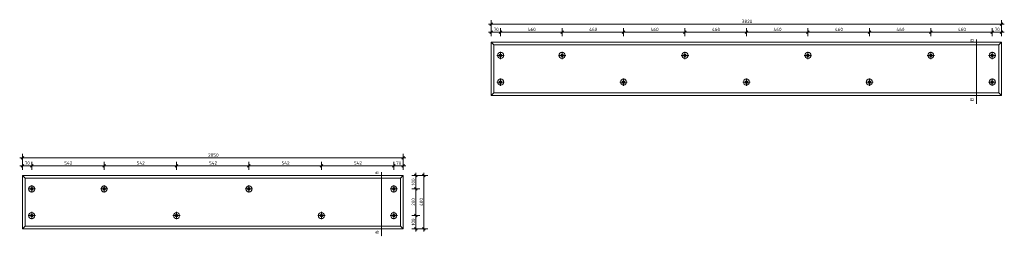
# Model space of a CAD drawing. Header units: millimetres. Extents: x -236366 to -208453, y -103 to 146229.
# Tile 6 of 10: x -236366 to -228997, y 139791 to 141413. Entities that reach past the tile are written whole.
import ezdxf

# ---------------------------------------------------------------- set-up
doc = ezdxf.new("R2010")
doc.units = ezdxf.units.MM
doc.linetypes.add('Hidden', pattern=[7.14375, 4.7625, -2.38125])
for name, color, linetype, lineweight in [('N-CO-BC-BETONVORM-G', 50, 'Continuous', 25), ('N-CO-BC-BETONVORM-GN', 10, 'Hidden', 18), ('N-CO-KC-KUNSTSTOFVORM-G', 7, 'Continuous', 13), ('X-XX-AL-M', 7, 'Continuous', 18), ('X-XX-AL-M-10', 7, 'Continuous', 18), ('X-XX-AL-T25-1', 7, 'Continuous', 13), ('X_XX_AL_DETAIL1_G', 7, 'Continuous', 13)]:
    doc.layers.add(name, color=color, linetype=linetype, lineweight=lineweight)
doc.styles.add('NLCS-ISO', font='NLCS-ISO.ttf', dxfattribs={"height": 25})
doc.dimstyles.new('2_5_NLCS_diagonal', dxfattribs={"dimscale": 304.8, "dimtxt": 25.068874, "dimasz": 0.065617, "dimexe": 0.098425, "dimexo": 0.0625, "dimgap": 0, "dimtad": 1, "dimdec": 0, "dimzin": 0, "dimdsep": 46, "dimtxsty": 'NLCS-ISO', "dimblk1": 'OBLIQUE', "dimblk2": 'OBLIQUE', "dimsah": 1, "dimcen": 0.09, "dimdle": 0.065617, "dimazin": 0, "dimtfac": 1, "dimtdec": 4, "dimtix": 1, "dimtmove": 0, "dimatfit": 3, "dimfxl": 0.098425, "dimfxlon": 1, "dimtvp": 1, "dimtolj": 1, "dimtzin": 0, "dimarcsym": 2})

# ---------------------------------------------------------------- blocks, each defined once
blk = doc.blocks.new('GM_Hakorit_2850 - GM_Hakorit_2850-3594086-Detail type verticaal type 15 _4 x uitvoeren_')
at = {"layer": 'N-CO-KC-KUNSTSTOFVORM-G'}
for p, q in [((-236346.3, 140245.7), (-233496.4, 140245.7)), ((-236346.3, 140245.7), (-236326.3, 140225.7)), ((-236346.3, 139845.8), (-236346.3, 140245.6)), ((-236326.3, 140225.7), (-233516.3, 140225.7)), ((-236326.3, 140225.7), (-236326.3, 139865.7)), ((-233516.3, 140225.7), (-233496.3, 140245.7)), ((-233516.3, 139865.7), (-233516.3, 140225.7)), ((-233496.3, 140245.6), (-233496.3, 139845.8)), ((-236326.3, 139865.7), (-236346.3, 139845.7)), ((-236346.3, 139845.7), (-233496.4, 139845.7)), ((-236326.3, 139865.7), (-233516.3, 139865.7)), ((-233496.3, 139845.7), (-233516.3, 139865.7))]:
    blk.add_line(p, q, dxfattribs=at)
for centre, radius, start, end in [((-236276.3, 140145.7), 22.5, 0, 180), ((-236276.3, 140145.7), 22.5, 180, 0), ((-236276.3, 140145.7), 10, 0, 180), ((-236276.3, 140145.7), 10, 180, 0), ((-235734.3, 140145.7), 22.5, 0, 180), ((-235734.3, 140145.7), 22.5, 180, 0), ((-235734.3, 140145.7), 10, 0, 180), ((-235734.3, 140145.7), 10, 180, 0), ((-234650.3, 140145.7), 22.5, 0, 180), ((-234650.3, 140145.7), 22.5, 180, 0), ((-234650.3, 140145.7), 10, 0, 180), ((-234650.3, 140145.7), 10, 180, 0), ((-233566.3, 140145.7), 22.5, 0, 180), ((-233566.3, 140145.7), 22.5, 180, 0), ((-233566.3, 140145.7), 10, 0, 180), ((-233566.3, 140145.7), 10, 180, 0), ((-236276.3, 139945.7), 22.5, 0, 180), ((-236276.3, 139945.7), 10, 0, 180), ((-235192.3, 139945.7), 22.5, 0, 180), ((-235192.3, 139945.7), 10, 0, 180), ((-234108.3, 139945.7), 22.5, 0, 180), ((-234108.3, 139945.7), 10, 0, 180), ((-233566.3, 139945.7), 22.5, 0, 180), ((-233566.3, 139945.7), 10, 0, 180), ((-236276.3, 139945.7), 22.5, 180, 0), ((-236276.3, 139945.7), 10, 180, 0), ((-235192.3, 139945.7), 22.5, 180, 0), ((-235192.3, 139945.7), 10, 180, 0), ((-234108.3, 139945.7), 22.5, 180, 0), ((-234108.3, 139945.7), 10, 180, 0), ((-233566.3, 139945.7), 22.5, 180, 0), ((-233566.3, 139945.7), 10, 180, 0)]:
    blk.add_arc(centre, radius, start, end, dxfattribs=at)
blk = doc.blocks.new('GM_Hakorit_3820 - GM_Hakorit_3820-3593615-Detail type verticaal 16  _4 x uitvoeren_')
at = {"layer": 'N-CO-KC-KUNSTSTOFVORM-G'}
for p, q in [((-232809.9, 141245.7), (-228990, 141245.7)), ((-232809.9, 141245.7), (-232789.9, 141225.7)), ((-232809.9, 140845.8), (-232809.9, 141245.6)), ((-232789.9, 141225.7), (-229009.9, 141225.7)), ((-232789.9, 141225.7), (-232789.9, 140865.7)), ((-229009.9, 141225.7), (-228989.9, 141245.7)), ((-229009.9, 140865.7), (-229009.9, 141225.7)), ((-228989.9, 141245.6), (-228989.9, 140845.8)), ((-232789.9, 140865.7), (-232809.9, 140845.7)), ((-232809.9, 140845.7), (-228990, 140845.7)), ((-232789.9, 140865.7), (-229009.9, 140865.7)), ((-228989.9, 140845.7), (-229009.9, 140865.7))]:
    blk.add_line(p, q, dxfattribs=at)
for centre, radius, start, end in [((-232739.9, 141145.7), 22.5, 0, 180), ((-232739.9, 141145.7), 22.5, 180, 0), ((-232739.9, 141145.7), 10, 0, 180), ((-232739.9, 141145.7), 10, 180, 0), ((-232279.9, 141145.7), 22.5, 0, 180), ((-232279.9, 141145.7), 22.5, 180, 0), ((-232279.9, 141145.7), 10, 0, 180), ((-232279.9, 141145.7), 10, 180, 0), ((-231359.9, 141145.7), 22.5, 0, 180), ((-231359.9, 141145.7), 22.5, 180, 0), ((-231359.9, 141145.7), 10, 0, 180), ((-231359.9, 141145.7), 10, 180, 0), ((-230439.9, 141145.7), 22.5, 0, 180), ((-230439.9, 141145.7), 22.5, 180, 0), ((-230439.9, 141145.7), 10, 0, 180), ((-230439.9, 141145.7), 10, 180, 0), ((-229519.9, 141145.7), 22.5, 0, 180), ((-229519.9, 141145.7), 22.5, 180, 0), ((-229519.9, 141145.7), 10, 0, 180), ((-229519.9, 141145.7), 10, 180, 0), ((-229059.9, 141145.7), 22.5, 0, 180), ((-229059.9, 141145.7), 22.5, 180, 0), ((-229059.9, 141145.7), 10, 0, 180), ((-229059.9, 141145.7), 10, 180, 0), ((-232739.9, 140945.7), 22.5, 0, 180), ((-232739.9, 140945.7), 22.5, 180, 0), ((-232739.9, 140945.7), 10, 0, 180), ((-232739.9, 140945.7), 10, 180, 0), ((-231819.9, 140945.7), 22.5, 0, 180), ((-231819.9, 140945.7), 22.5, 180, 0), ((-231819.9, 140945.7), 10, 0, 180), ((-231819.9, 140945.7), 10, 180, 0), ((-230899.9, 140945.7), 22.5, 0, 180), ((-230899.9, 140945.7), 22.5, 180, 0), ((-230899.9, 140945.7), 10, 0, 180), ((-230899.9, 140945.7), 10, 180, 0), ((-229979.9, 140945.7), 22.5, 0, 180), ((-229979.9, 140945.7), 22.5, 180, 0), ((-229979.9, 140945.7), 10, 0, 180), ((-229979.9, 140945.7), 10, 180, 0), ((-229059.9, 140945.7), 22.5, 0, 180), ((-229059.9, 140945.7), 22.5, 180, 0), ((-229059.9, 140945.7), 10, 0, 180), ((-229059.9, 140945.7), 10, 180, 0)]:
    blk.add_arc(centre, radius, start, end, dxfattribs=at)
blk = doc.blocks.new('DIMBLOCK1-Detail type verticaal type 15 _4 x uitvoeren_')
at = {"layer": 'X-XX-AL-M-10'}
for p, q in [((-236346.3, 140288.8), (-236346.3, 140348.8)), ((-236346.3, 140318.8), (-236336.3, 140328.8)), ((-236276.3, 140288.8), (-236276.3, 140348.8)), ((-236276.3, 140318.8), (-236266.3, 140328.8)), ((-236366.3, 140318.8), (-236276.3, 140318.8)), ((-236346.3, 140318.8), (-236356.3, 140308.8)), ((-236346.3, 140318.8), (-236346.3, 140288.8)), ((-236276.3, 140318.8), (-236286.3, 140308.8)), ((-236276.3, 140318.8), (-236276.3, 140288.8))]:
    blk.add_line(p, q, dxfattribs=at)
at = {"layer": 'X-XX-AL-M-10', "color": 0, "insert": (-236328.8, 140351.4), "char_height": 25, "width": 42.002, "attachment_point": 1, "line_spacing_factor": 1.135194, "style": 'NLCS-ISO'}
blk.add_mtext('70', dxfattribs=at)
blk = doc.blocks.new('_Oblique')
at = {"color": 0, "linetype": 'ByBlock', "lineweight": -2}
blk.add_line((-0.5, -0.5), (0.5, 0.5), dxfattribs=at)
blk = doc.blocks.new('DIMBLOCK2-Detail type verticaal type 15 _4 x uitvoeren_')
at = {"layer": 'X-XX-AL-M-10'}
for p, q in [((-236276.3, 140288.8), (-236276.3, 140348.8)), ((-236276.3, 140318.8), (-236266.3, 140328.8)), ((-235734.3, 140288.8), (-235734.3, 140348.8)), ((-235734.3, 140318.8), (-235724.3, 140328.8)), ((-236276.3, 140318.8), (-236286.3, 140308.8)), ((-236276.3, 140318.8), (-235734.3, 140318.8)), ((-236276.3, 140318.8), (-236276.3, 140288.8)), ((-235734.3, 140318.8), (-235744.3, 140308.8)), ((-235734.3, 140318.8), (-235734.3, 140288.8))]:
    blk.add_line(p, q, dxfattribs=at)
at = {"layer": 'X-XX-AL-M-10', "color": 0, "insert": (-236032.8, 140351.4), "char_height": 25, "width": 65.841, "attachment_point": 1, "line_spacing_factor": 1.135194, "style": 'NLCS-ISO'}
blk.add_mtext('542', dxfattribs=at)
blk = doc.blocks.new('DIMBLOCK3-Detail type verticaal type 15 _4 x uitvoeren_')
at = {"layer": 'X-XX-AL-M-10'}
for p, q in [((-235734.3, 140288.8), (-235734.3, 140348.8)), ((-235734.3, 140318.8), (-235724.3, 140328.8)), ((-235192.3, 140288.8), (-235192.3, 140348.8)), ((-235192.3, 140318.8), (-235182.3, 140328.8)), ((-235734.3, 140318.8), (-235744.3, 140308.8)), ((-235734.3, 140318.8), (-235192.3, 140318.8)), ((-235734.3, 140318.8), (-235734.3, 140288.8)), ((-235192.3, 140318.8), (-235202.3, 140308.8)), ((-235192.3, 140318.8), (-235192.3, 140288.8))]:
    blk.add_line(p, q, dxfattribs=at)
at = {"layer": 'X-XX-AL-M-10', "color": 0, "insert": (-235490.8, 140351.4), "char_height": 25, "width": 65.841, "attachment_point": 1, "line_spacing_factor": 1.135194, "style": 'NLCS-ISO'}
blk.add_mtext('542', dxfattribs=at)
blk = doc.blocks.new('DIMBLOCK4-Detail type verticaal type 15 _4 x uitvoeren_')
at = {"layer": 'X-XX-AL-M-10'}
for p, q in [((-235192.3, 140288.8), (-235192.3, 140348.8)), ((-235192.3, 140318.8), (-235182.3, 140328.8)), ((-234650.3, 140288.8), (-234650.3, 140348.8)), ((-234650.3, 140318.8), (-234640.3, 140328.8)), ((-235192.3, 140318.8), (-235202.3, 140308.8)), ((-235192.3, 140318.8), (-234650.3, 140318.8)), ((-235192.3, 140318.8), (-235192.3, 140288.8)), ((-234650.3, 140318.8), (-234660.3, 140308.8)), ((-234650.3, 140318.8), (-234650.3, 140288.8))]:
    blk.add_line(p, q, dxfattribs=at)
at = {"layer": 'X-XX-AL-M-10', "color": 0, "insert": (-234948.8, 140351.4), "char_height": 25, "width": 65.841, "attachment_point": 1, "line_spacing_factor": 1.135194, "style": 'NLCS-ISO'}
blk.add_mtext('542', dxfattribs=at)
blk = doc.blocks.new('DIMBLOCK5-Detail type verticaal type 15 _4 x uitvoeren_')
at = {"layer": 'X-XX-AL-M-10'}
for p, q in [((-234650.3, 140288.8), (-234650.3, 140348.8)), ((-234650.3, 140318.8), (-234640.3, 140328.8)), ((-234108.3, 140288.8), (-234108.3, 140348.8)), ((-234108.3, 140318.8), (-234098.3, 140328.8)), ((-234650.3, 140318.8), (-234660.3, 140308.8)), ((-234650.3, 140318.8), (-234108.3, 140318.8)), ((-234650.3, 140318.8), (-234650.3, 140288.8)), ((-234108.3, 140318.8), (-234118.3, 140308.8)), ((-234108.3, 140318.8), (-234108.3, 140288.8))]:
    blk.add_line(p, q, dxfattribs=at)
at = {"layer": 'X-XX-AL-M-10', "color": 0, "insert": (-234406.8, 140351.4), "char_height": 25, "width": 65.841, "attachment_point": 1, "line_spacing_factor": 1.135194, "style": 'NLCS-ISO'}
blk.add_mtext('542', dxfattribs=at)
blk = doc.blocks.new('DIMBLOCK6-Detail type verticaal type 15 _4 x uitvoeren_')
at = {"layer": 'X-XX-AL-M-10'}
for p, q in [((-234108.3, 140288.8), (-234108.3, 140348.8)), ((-234108.3, 140318.8), (-234098.3, 140328.8)), ((-233566.3, 140288.8), (-233566.3, 140348.8)), ((-233566.3, 140318.8), (-233556.3, 140328.8)), ((-234108.3, 140318.8), (-234118.3, 140308.8)), ((-234108.3, 140318.8), (-233566.3, 140318.8)), ((-234108.3, 140318.8), (-234108.3, 140288.8)), ((-233566.3, 140318.8), (-233576.3, 140308.8)), ((-233566.3, 140318.8), (-233566.3, 140288.8))]:
    blk.add_line(p, q, dxfattribs=at)
at = {"layer": 'X-XX-AL-M-10', "color": 0, "insert": (-233864.8, 140351.4), "char_height": 25, "width": 65.841, "attachment_point": 1, "line_spacing_factor": 1.135194, "style": 'NLCS-ISO'}
blk.add_mtext('542', dxfattribs=at)
blk = doc.blocks.new('DIMBLOCK7-Detail type verticaal type 15 _4 x uitvoeren_')
at = {"layer": 'X-XX-AL-M-10'}
for p, q in [((-233566.3, 140288.8), (-233566.3, 140348.8)), ((-233566.3, 140318.8), (-233556.3, 140328.8)), ((-233496.3, 140288.8), (-233496.3, 140348.8)), ((-233496.3, 140318.8), (-233486.3, 140328.8)), ((-233566.3, 140318.8), (-233576.3, 140308.8)), ((-233566.3, 140318.8), (-233476.3, 140318.8)), ((-233566.3, 140318.8), (-233566.3, 140288.8)), ((-233496.3, 140318.8), (-233506.3, 140308.8)), ((-233496.3, 140318.8), (-233496.3, 140288.8))]:
    blk.add_line(p, q, dxfattribs=at)
at = {"layer": 'X-XX-AL-M-10', "color": 0, "insert": (-233548.8, 140351.4), "char_height": 25, "width": 42.002, "attachment_point": 1, "line_spacing_factor": 1.135194, "style": 'NLCS-ISO'}
blk.add_mtext('70', dxfattribs=at)
blk = doc.blocks.new('DIMBLOCK8-Detail type verticaal type 15 _4 x uitvoeren_')
at = {"layer": 'X-XX-AL-M-10'}
for p, q in [((-236346.3, 140348.8), (-236346.3, 140408.8)), ((-233496.3, 140348.8), (-233496.3, 140408.8)), ((-236366.3, 140378.8), (-233476.3, 140378.8)), ((-236346.3, 140378.8), (-236356.3, 140368.8)), ((-236346.3, 140378.8), (-236336.3, 140388.8)), ((-236346.3, 140378.8), (-236346.3, 140348.8)), ((-233496.3, 140378.8), (-233506.3, 140368.8)), ((-233496.3, 140378.8), (-233486.3, 140388.8)), ((-233496.3, 140378.8), (-233496.3, 140348.8))]:
    blk.add_line(p, q, dxfattribs=at)
at = {"layer": 'X-XX-AL-M-10', "color": 0, "insert": (-234956.3, 140411.4), "char_height": 25, "width": 84.004, "attachment_point": 1, "line_spacing_factor": 1.135194, "style": 'NLCS-ISO'}
blk.add_mtext('2850', dxfattribs=at)
blk = doc.blocks.new('DIMBLOCK9-Detail type verticaal type 15 _4 x uitvoeren_')
at = {"layer": 'X-XX-AL-M-10'}
for p, q in [((-233400.3, 140245.7), (-233410.3, 140255.7)), ((-233400.3, 140265.7), (-233400.3, 140145.7)), ((-233430.3, 140245.7), (-233370.3, 140245.7)), ((-233400.3, 140245.7), (-233430.3, 140245.7)), ((-233400.3, 140245.7), (-233390.3, 140235.7)), ((-233430.3, 140145.7), (-233370.3, 140145.7)), ((-233400.3, 140145.7), (-233430.3, 140145.7)), ((-233400.3, 140145.7), (-233410.3, 140155.7)), ((-233400.3, 140145.7), (-233390.3, 140135.7))]:
    blk.add_line(p, q, dxfattribs=at)
at = {"layer": 'X-XX-AL-M-10', "color": 0, "insert": (-233432.8, 140172.1), "char_height": 25, "width": 56.76, "attachment_point": 1, "rotation": 90, "line_spacing_factor": 1.135194, "style": 'NLCS-ISO'}
blk.add_mtext('100', dxfattribs=at)
blk = doc.blocks.new('DIMBLOCK10-Detail type verticaal type 15 _4 x uitvoeren_')
at = {"layer": 'X-XX-AL-M-10'}
for p, q in [((-233430.3, 140145.7), (-233370.3, 140145.7)), ((-233400.3, 140145.7), (-233430.3, 140145.7)), ((-233400.3, 140145.7), (-233410.3, 140155.7)), ((-233400.3, 140145.7), (-233400.3, 139945.7)), ((-233400.3, 140145.7), (-233390.3, 140135.7)), ((-233400.3, 139945.7), (-233410.3, 139955.7)), ((-233430.3, 139945.7), (-233370.3, 139945.7)), ((-233400.3, 139945.7), (-233430.3, 139945.7)), ((-233400.3, 139945.7), (-233390.3, 139935.7))]:
    blk.add_line(p, q, dxfattribs=at)
at = {"layer": 'X-XX-AL-M-10', "color": 0, "insert": (-233432.8, 140019.5), "char_height": 25, "width": 63.003, "attachment_point": 1, "rotation": 90, "line_spacing_factor": 1.135194, "style": 'NLCS-ISO'}
blk.add_mtext('200', dxfattribs=at)
blk = doc.blocks.new('DIMBLOCK11-Detail type verticaal type 15 _4 x uitvoeren_')
at = {"layer": 'X-XX-AL-M-10'}
for p, q in [((-233400.3, 139945.7), (-233410.3, 139955.7)), ((-233430.3, 139945.7), (-233370.3, 139945.7)), ((-233400.3, 139945.7), (-233430.3, 139945.7)), ((-233400.3, 139945.7), (-233400.3, 139825.7)), ((-233400.3, 139945.7), (-233390.3, 139935.7)), ((-233430.3, 139845.7), (-233370.3, 139845.7)), ((-233400.3, 139845.7), (-233430.3, 139845.7)), ((-233400.3, 139845.7), (-233410.3, 139855.7)), ((-233400.3, 139845.7), (-233390.3, 139835.7))]:
    blk.add_line(p, q, dxfattribs=at)
at = {"layer": 'X-XX-AL-M-10', "color": 0, "insert": (-233432.8, 139872.1), "char_height": 25, "width": 56.76, "attachment_point": 1, "rotation": 90, "line_spacing_factor": 1.135194, "style": 'NLCS-ISO'}
blk.add_mtext('100', dxfattribs=at)
blk = doc.blocks.new('DIMBLOCK12-Detail type verticaal type 15 _4 x uitvoeren_')
at = {"layer": 'X-XX-AL-M-10'}
for p, q in [((-233340.3, 140245.7), (-233350.3, 140255.7)), ((-233340.3, 140265.7), (-233340.3, 139825.7)), ((-233370.3, 140245.7), (-233310.3, 140245.7)), ((-233340.3, 140245.7), (-233370.3, 140245.7)), ((-233340.3, 140245.7), (-233330.3, 140235.7)), ((-233370.3, 139845.7), (-233310.3, 139845.7)), ((-233340.3, 139845.7), (-233370.3, 139845.7)), ((-233340.3, 139845.7), (-233350.3, 139855.7)), ((-233340.3, 139845.7), (-233330.3, 139835.7))]:
    blk.add_line(p, q, dxfattribs=at)
at = {"layer": 'X-XX-AL-M-10', "color": 0, "insert": (-233372.8, 140018.3), "char_height": 25, "width": 65.841, "attachment_point": 1, "rotation": 90, "line_spacing_factor": 1.135194, "style": 'NLCS-ISO'}
blk.add_mtext('400', dxfattribs=at)
blk = doc.blocks.new('DIMBLOCK13-Detail type verticaal 16  _4 x uitvoeren_')
at = {"layer": 'X-XX-AL-M-10'}
for p, q in [((-232856.6, 141319.9), (-232766.6, 141319.9)), ((-232836.6, 141319.9), (-232846.6, 141309.9)), ((-232836.6, 141289.9), (-232836.6, 141349.9)), ((-232836.6, 141319.9), (-232826.6, 141329.9)), ((-232836.6, 141319.9), (-232836.6, 141289.9)), ((-232766.6, 141319.9), (-232776.6, 141309.9)), ((-232766.6, 141289.9), (-232766.6, 141349.9)), ((-232766.6, 141319.9), (-232756.6, 141329.9)), ((-232766.6, 141319.9), (-232766.6, 141289.9))]:
    blk.add_line(p, q, dxfattribs=at)
at = {"layer": 'X-XX-AL-M-10', "color": 0, "insert": (-232819.1, 141352.4), "char_height": 25, "width": 42.002, "attachment_point": 1, "line_spacing_factor": 1.135194, "style": 'NLCS-ISO'}
blk.add_mtext('70', dxfattribs=at)
blk = doc.blocks.new('DIMBLOCK14-Detail type verticaal 16  _4 x uitvoeren_')
at = {"layer": 'X-XX-AL-M-10'}
for p, q in [((-232766.6, 141319.9), (-232776.6, 141309.9)), ((-232766.6, 141289.9), (-232766.6, 141349.9)), ((-232766.6, 141319.9), (-232756.6, 141329.9)), ((-232766.6, 141319.9), (-232306.6, 141319.9)), ((-232766.6, 141319.9), (-232766.6, 141289.9)), ((-232306.6, 141319.9), (-232316.6, 141309.9)), ((-232306.6, 141289.9), (-232306.6, 141349.9)), ((-232306.6, 141319.9), (-232296.6, 141329.9)), ((-232306.6, 141319.9), (-232306.6, 141289.9))]:
    blk.add_line(p, q, dxfattribs=at)
at = {"layer": 'X-XX-AL-M-10', "color": 0, "insert": (-232564, 141352.4), "char_height": 25, "width": 65.841, "attachment_point": 1, "line_spacing_factor": 1.135194, "style": 'NLCS-ISO'}
blk.add_mtext('460', dxfattribs=at)
blk = doc.blocks.new('DIMBLOCK15-Detail type verticaal 16  _4 x uitvoeren_')
at = {"layer": 'X-XX-AL-M-10'}
for p, q in [((-232306.6, 141319.9), (-232316.6, 141309.9)), ((-232306.6, 141289.9), (-232306.6, 141349.9)), ((-232306.6, 141319.9), (-232296.6, 141329.9)), ((-232306.6, 141319.9), (-231846.6, 141319.9)), ((-232306.6, 141319.9), (-232306.6, 141289.9)), ((-231846.6, 141319.9), (-231856.6, 141309.9)), ((-231846.6, 141289.9), (-231846.6, 141349.9)), ((-231846.6, 141319.9), (-231836.6, 141329.9)), ((-231846.6, 141319.9), (-231846.6, 141289.9))]:
    blk.add_line(p, q, dxfattribs=at)
at = {"layer": 'X-XX-AL-M-10', "color": 0, "insert": (-232104, 141352.4), "char_height": 25, "width": 65.841, "attachment_point": 1, "line_spacing_factor": 1.135194, "style": 'NLCS-ISO'}
blk.add_mtext('460', dxfattribs=at)
blk = doc.blocks.new('DIMBLOCK16-Detail type verticaal 16  _4 x uitvoeren_')
at = {"layer": 'X-XX-AL-M-10'}
for p, q in [((-231846.6, 141319.9), (-231856.6, 141309.9)), ((-231846.6, 141289.9), (-231846.6, 141349.9)), ((-231846.6, 141319.9), (-231836.6, 141329.9)), ((-231846.6, 141319.9), (-231386.6, 141319.9)), ((-231846.6, 141319.9), (-231846.6, 141289.9)), ((-231386.6, 141319.9), (-231396.6, 141309.9)), ((-231386.6, 141289.9), (-231386.6, 141349.9)), ((-231386.6, 141319.9), (-231376.6, 141329.9)), ((-231386.6, 141319.9), (-231386.6, 141289.9))]:
    blk.add_line(p, q, dxfattribs=at)
at = {"layer": 'X-XX-AL-M-10', "color": 0, "insert": (-231644, 141352.4), "char_height": 25, "width": 65.841, "attachment_point": 1, "line_spacing_factor": 1.135194, "style": 'NLCS-ISO'}
blk.add_mtext('460', dxfattribs=at)
blk = doc.blocks.new('DIMBLOCK17-Detail type verticaal 16  _4 x uitvoeren_')
at = {"layer": 'X-XX-AL-M-10'}
for p, q in [((-231386.6, 141319.9), (-231396.6, 141309.9)), ((-231386.6, 141289.9), (-231386.6, 141349.9)), ((-231386.6, 141319.9), (-231376.6, 141329.9)), ((-231386.6, 141319.9), (-230926.6, 141319.9)), ((-231386.6, 141319.9), (-231386.6, 141289.9)), ((-230926.6, 141319.9), (-230936.6, 141309.9)), ((-230926.6, 141289.9), (-230926.6, 141349.9)), ((-230926.6, 141319.9), (-230916.6, 141329.9)), ((-230926.6, 141319.9), (-230926.6, 141289.9))]:
    blk.add_line(p, q, dxfattribs=at)
at = {"layer": 'X-XX-AL-M-10', "color": 0, "insert": (-231184, 141352.4), "char_height": 25, "width": 65.841, "attachment_point": 1, "line_spacing_factor": 1.135194, "style": 'NLCS-ISO'}
blk.add_mtext('460', dxfattribs=at)
blk = doc.blocks.new('DIMBLOCK18-Detail type verticaal 16  _4 x uitvoeren_')
at = {"layer": 'X-XX-AL-M-10'}
for p, q in [((-230926.6, 141319.9), (-230936.6, 141309.9)), ((-230926.6, 141289.9), (-230926.6, 141349.9)), ((-230926.6, 141319.9), (-230916.6, 141329.9)), ((-230926.6, 141319.9), (-230466.6, 141319.9)), ((-230926.6, 141319.9), (-230926.6, 141289.9)), ((-230466.6, 141319.9), (-230476.6, 141309.9)), ((-230466.6, 141289.9), (-230466.6, 141349.9)), ((-230466.6, 141319.9), (-230456.6, 141329.9)), ((-230466.6, 141319.9), (-230466.6, 141289.9))]:
    blk.add_line(p, q, dxfattribs=at)
at = {"layer": 'X-XX-AL-M-10', "color": 0, "insert": (-230724, 141352.4), "char_height": 25, "width": 65.841, "attachment_point": 1, "line_spacing_factor": 1.135194, "style": 'NLCS-ISO'}
blk.add_mtext('460', dxfattribs=at)
blk = doc.blocks.new('DIMBLOCK19-Detail type verticaal 16  _4 x uitvoeren_')
at = {"layer": 'X-XX-AL-M-10'}
for p, q in [((-230466.6, 141319.9), (-230476.6, 141309.9)), ((-230466.6, 141289.9), (-230466.6, 141349.9)), ((-230466.6, 141319.9), (-230456.6, 141329.9)), ((-230466.6, 141319.9), (-230006.6, 141319.9)), ((-230466.6, 141319.9), (-230466.6, 141289.9)), ((-230006.6, 141319.9), (-230016.6, 141309.9)), ((-230006.6, 141289.9), (-230006.6, 141349.9)), ((-230006.6, 141319.9), (-229996.6, 141329.9)), ((-230006.6, 141319.9), (-230006.6, 141289.9))]:
    blk.add_line(p, q, dxfattribs=at)
at = {"layer": 'X-XX-AL-M-10', "color": 0, "insert": (-230264, 141352.4), "char_height": 25, "width": 65.841, "attachment_point": 1, "line_spacing_factor": 1.135194, "style": 'NLCS-ISO'}
blk.add_mtext('460', dxfattribs=at)
blk = doc.blocks.new('DIMBLOCK20-Detail type verticaal 16  _4 x uitvoeren_')
at = {"layer": 'X-XX-AL-M-10'}
for p, q in [((-230006.6, 141319.9), (-230016.6, 141309.9)), ((-230006.6, 141289.9), (-230006.6, 141349.9)), ((-230006.6, 141319.9), (-229996.6, 141329.9)), ((-230006.6, 141319.9), (-229546.6, 141319.9)), ((-230006.6, 141319.9), (-230006.6, 141289.9)), ((-229546.6, 141319.9), (-229556.6, 141309.9)), ((-229546.6, 141289.9), (-229546.6, 141349.9)), ((-229546.6, 141319.9), (-229536.6, 141329.9)), ((-229546.6, 141319.9), (-229546.6, 141289.9))]:
    blk.add_line(p, q, dxfattribs=at)
at = {"layer": 'X-XX-AL-M-10', "color": 0, "insert": (-229804, 141352.4), "char_height": 25, "width": 65.841, "attachment_point": 1, "line_spacing_factor": 1.135194, "style": 'NLCS-ISO'}
blk.add_mtext('460', dxfattribs=at)
blk = doc.blocks.new('DIMBLOCK21-Detail type verticaal 16  _4 x uitvoeren_')
at = {"layer": 'X-XX-AL-M-10'}
for p, q in [((-229546.6, 141319.9), (-229556.6, 141309.9)), ((-229546.6, 141289.9), (-229546.6, 141349.9)), ((-229546.6, 141319.9), (-229536.6, 141329.9)), ((-229546.6, 141319.9), (-229086.6, 141319.9)), ((-229546.6, 141319.9), (-229546.6, 141289.9)), ((-229086.6, 141319.9), (-229096.6, 141309.9)), ((-229086.6, 141289.9), (-229086.6, 141349.9)), ((-229086.6, 141319.9), (-229076.6, 141329.9)), ((-229086.6, 141319.9), (-229086.6, 141289.9))]:
    blk.add_line(p, q, dxfattribs=at)
at = {"layer": 'X-XX-AL-M-10', "color": 0, "insert": (-229344, 141352.4), "char_height": 25, "width": 65.841, "attachment_point": 1, "line_spacing_factor": 1.135194, "style": 'NLCS-ISO'}
blk.add_mtext('460', dxfattribs=at)
blk = doc.blocks.new('DIMBLOCK22-Detail type verticaal 16  _4 x uitvoeren_')
at = {"layer": 'X-XX-AL-M-10'}
for p, q in [((-229086.6, 141319.9), (-229096.6, 141309.9)), ((-229086.6, 141289.9), (-229086.6, 141349.9)), ((-229086.6, 141319.9), (-229076.6, 141329.9)), ((-229086.6, 141319.9), (-228996.6, 141319.9)), ((-229086.6, 141319.9), (-229086.6, 141289.9)), ((-229016.6, 141319.9), (-229026.6, 141309.9)), ((-229016.6, 141289.9), (-229016.6, 141349.9)), ((-229016.6, 141319.9), (-229006.6, 141329.9)), ((-229016.6, 141319.9), (-229016.6, 141289.9))]:
    blk.add_line(p, q, dxfattribs=at)
at = {"layer": 'X-XX-AL-M-10', "color": 0, "insert": (-229069.1, 141352.4), "char_height": 25, "width": 42.002, "attachment_point": 1, "line_spacing_factor": 1.135194, "style": 'NLCS-ISO'}
blk.add_mtext('70', dxfattribs=at)
blk = doc.blocks.new('DIMBLOCK23-Detail type verticaal 16  _4 x uitvoeren_')
at = {"layer": 'X-XX-AL-M-10'}
for p, q in [((-232856.6, 141379.9), (-228996.6, 141379.9)), ((-232836.6, 141379.9), (-232846.6, 141369.9)), ((-232836.6, 141349.9), (-232836.6, 141409.9)), ((-232836.6, 141379.9), (-232826.6, 141389.9)), ((-232836.6, 141379.9), (-232836.6, 141349.9)), ((-229016.6, 141379.9), (-229026.6, 141369.9)), ((-229016.6, 141349.9), (-229016.6, 141409.9)), ((-229016.6, 141379.9), (-229006.6, 141389.9)), ((-229016.6, 141379.9), (-229016.6, 141349.9))]:
    blk.add_line(p, q, dxfattribs=at)
at = {"layer": 'X-XX-AL-M-10', "color": 0, "insert": (-230961.6, 141412.4), "char_height": 25, "width": 84.004, "attachment_point": 1, "line_spacing_factor": 1.135194, "style": 'NLCS-ISO'}
blk.add_mtext('3820', dxfattribs=at)

msp = doc.modelspace()

# ---------------------------------------------------------------- linework, layer by layer
at = {"layer": 'N-CO-BC-BETONVORM-GN'}
for p, q in [((-229205.3, 141263.7), (-229205.3, 140783.7)), ((-233657.6, 140270.7), (-233657.6, 139790.7))]:
    msp.add_line(p, q, dxfattribs=at)
at = {"layer": 'X_XX_AL_DETAIL1_G'}
for p, q in [((-232794.1, 141145.7), (-232739.1, 141145.7)), ((-232766.6, 141173.2), (-232766.6, 141118.2)), ((-232334.1, 141145.7), (-232279.1, 141145.7)), ((-232306.6, 141173.2), (-232306.6, 141118.2)), ((-231414.1, 141145.7), (-231359.1, 141145.7)), ((-231386.6, 141173.2), (-231386.6, 141118.2)), ((-230494.1, 141145.7), (-230439.1, 141145.7)), ((-230466.6, 141173.2), (-230466.6, 141118.2)), ((-229574.1, 141145.7), (-229519.1, 141145.7)), ((-229546.6, 141173.2), (-229546.6, 141118.2)), ((-229114.1, 141145.7), (-229059.1, 141145.7)), ((-229086.6, 141173.2), (-229086.6, 141118.2)), ((-232794.1, 140945.7), (-232739.1, 140945.7)), ((-232766.6, 140973.2), (-232766.6, 140918.2)), ((-231874.1, 140945.7), (-231819.1, 140945.7)), ((-231846.6, 140973.2), (-231846.6, 140918.2)), ((-230954.1, 140945.7), (-230899.1, 140945.7)), ((-230926.6, 140973.2), (-230926.6, 140918.2)), ((-230034.1, 140945.7), (-229979.1, 140945.7)), ((-230006.6, 140973.2), (-230006.6, 140918.2)), ((-229114.1, 140945.7), (-229059.1, 140945.7)), ((-229086.6, 140973.2), (-229086.6, 140918.2)), ((-236276.3, 140173.2), (-236276.3, 140118.2)), ((-235734.3, 140173.2), (-235734.3, 140118.2)), ((-234650.3, 140173.2), (-234650.3, 140118.2)), ((-233566.3, 140173.2), (-233566.3, 140118.2)), ((-236303.8, 140145.7), (-236248.8, 140145.7)), ((-235761.8, 140145.7), (-235706.8, 140145.7)), ((-234677.8, 140145.7), (-234622.8, 140145.7)), ((-233593.8, 140145.7), (-233538.8, 140145.7)), ((-236276.3, 139973.2), (-236276.3, 139918.2)), ((-235192.3, 139973.2), (-235192.3, 139918.2)), ((-234108.3, 139973.2), (-234108.3, 139918.2)), ((-233566.3, 139973.2), (-233566.3, 139918.2)), ((-236303.8, 139945.7), (-236248.8, 139945.7)), ((-235219.8, 139945.7), (-235164.8, 139945.7)), ((-234135.8, 139945.7), (-234080.8, 139945.7)), ((-233593.8, 139945.7), (-233538.8, 139945.7))]:
    msp.add_line(p, q, dxfattribs=at)

# ---------------------------------------------------------------- block references
at = {"layer": 'N-CO-BC-BETONVORM-G'}
for name, p in [('GM_Hakorit_3820 - GM_Hakorit_3820-3593615-Detail type verticaal 16  _4 x uitvoeren_', (-26.7, 0)), ('GM_Hakorit_2850 - GM_Hakorit_2850-3594086-Detail type verticaal type 15 _4 x uitvoeren_', (0, 0))]:
    msp.add_blockref(name, p, dxfattribs=at)

# ---------------------------------------------------------------- texts
at = {"layer": 'X-XX-AL-T25-1', "char_height": 25, "width": 24.852, "attachment_point": 1, "rotation": 90, "style": 'NLCS-ISO'}
for insert in [(-229251, 141247.5), (-229251, 140804.2), (-233703.3, 140254.5), (-233703.3, 139811.2)]:
    msp.add_mtext('B', dxfattribs=dict(at, insert=insert))

# ---------------------------------------------------------------- dimensions: what is measured, and where the dimension line sits
at = {"layer": 'X-XX-AL-M'}
for base, p1, p2, override, picture, middle in [((-229016.6, 141379.9), (-232836.6, 141349.9), (-229016.6, 141349.9), {"dimpost": '<>', "dimfxl": 3820}, 'DIMBLOCK23-Detail type verticaal 16  _4 x uitvoeren_', (-230926.6, 141392.4)), ((-232766.6, 141319.9), (-232836.6, 141289.9), (-232766.6, 141289.9), {"dimpost": '<>', "dimfxl": 70}, 'DIMBLOCK13-Detail type verticaal 16  _4 x uitvoeren_', (-232801.6, 141332.4)), ((-232306.6, 141319.9), (-232766.6, 141289.9), (-232306.6, 141289.9), {"dimpost": '<>', "dimfxl": 460}, 'DIMBLOCK14-Detail type verticaal 16  _4 x uitvoeren_', (-232536.6, 141332.4)), ((-231846.6, 141319.9), (-232306.6, 141289.9), (-231846.6, 141289.9), {"dimpost": '<>', "dimfxl": 460}, 'DIMBLOCK15-Detail type verticaal 16  _4 x uitvoeren_', (-232076.6, 141332.4)), ((-231386.6, 141319.9), (-231846.6, 141289.9), (-231386.6, 141289.9), {"dimpost": '<>', "dimfxl": 460}, 'DIMBLOCK16-Detail type verticaal 16  _4 x uitvoeren_', (-231616.6, 141332.4)), ((-230926.6, 141319.9), (-231386.6, 141289.9), (-230926.6, 141289.9), {"dimpost": '<>', "dimfxl": 460}, 'DIMBLOCK17-Detail type verticaal 16  _4 x uitvoeren_', (-231156.6, 141332.4)), ((-230466.6, 141319.9), (-230926.6, 141289.9), (-230466.6, 141289.9), {"dimpost": '<>', "dimfxl": 460}, 'DIMBLOCK18-Detail type verticaal 16  _4 x uitvoeren_', (-230696.6, 141332.4)), ((-230006.6, 141319.9), (-230466.6, 141289.9), (-230006.6, 141289.9), {"dimpost": '<>', "dimfxl": 460}, 'DIMBLOCK19-Detail type verticaal 16  _4 x uitvoeren_', (-230236.6, 141332.4)), ((-229546.6, 141319.9), (-230006.6, 141289.9), (-229546.6, 141289.9), {"dimpost": '<>', "dimfxl": 460}, 'DIMBLOCK20-Detail type verticaal 16  _4 x uitvoeren_', (-229776.6, 141332.4)), ((-229086.6, 141319.9), (-229546.6, 141289.9), (-229086.6, 141289.9), {"dimpost": '<>', "dimfxl": 460}, 'DIMBLOCK21-Detail type verticaal 16  _4 x uitvoeren_', (-229316.6, 141332.4)), ((-229016.6, 141319.9), (-229086.6, 141289.9), (-229016.6, 141289.9), {"dimpost": '<>', "dimfxl": 70}, 'DIMBLOCK22-Detail type verticaal 16  _4 x uitvoeren_', (-229051.6, 141332.4)), ((-233496.3, 140378.8), (-236346.3, 140348.8), (-233496.3, 140348.8), {"dimpost": '<>', "dimfxl": 2850}, 'DIMBLOCK8-Detail type verticaal type 15 _4 x uitvoeren_', (-234921.3, 140391.3)), ((-236276.3, 140318.8), (-236346.3, 140288.8), (-236276.3, 140288.8), {"dimpost": '<>', "dimfxl": 70}, 'DIMBLOCK1-Detail type verticaal type 15 _4 x uitvoeren_', (-236311.3, 140331.3)), ((-235734.3, 140318.8), (-236276.3, 140288.8), (-235734.3, 140288.8), {"dimpost": '<>', "dimfxl": 542}, 'DIMBLOCK2-Detail type verticaal type 15 _4 x uitvoeren_', (-236005.3, 140331.3)), ((-235192.3, 140318.8), (-235734.3, 140288.8), (-235192.3, 140288.8), {"dimpost": '<>', "dimfxl": 542}, 'DIMBLOCK3-Detail type verticaal type 15 _4 x uitvoeren_', (-235463.3, 140331.3)), ((-234650.3, 140318.8), (-235192.3, 140288.8), (-234650.3, 140288.8), {"dimpost": '<>', "dimfxl": 542}, 'DIMBLOCK4-Detail type verticaal type 15 _4 x uitvoeren_', (-234921.3, 140331.3)), ((-234108.3, 140318.8), (-234650.3, 140288.8), (-234108.3, 140288.8), {"dimpost": '<>', "dimfxl": 542}, 'DIMBLOCK5-Detail type verticaal type 15 _4 x uitvoeren_', (-234379.3, 140331.3)), ((-233566.3, 140318.8), (-234108.3, 140288.8), (-233566.3, 140288.8), {"dimpost": '<>', "dimfxl": 542}, 'DIMBLOCK6-Detail type verticaal type 15 _4 x uitvoeren_', (-233837.3, 140331.3)), ((-233496.3, 140318.8), (-233566.3, 140288.8), (-233496.3, 140288.8), {"dimpost": '<>', "dimfxl": 70}, 'DIMBLOCK7-Detail type verticaal type 15 _4 x uitvoeren_', (-233531.3, 140331.3))]:
    dim = msp.add_linear_dim(base=base, p1=p1, p2=p2, dimstyle='2_5_NLCS_diagonal', override=override, dxfattribs=at)
    dim.commit()
    dim.dimension.update_dxf_attribs({"geometry": picture, "text_midpoint": middle})
for base, p1, p2, override, picture, middle in [((-233400.3, 140145.7), (-233430.3, 140245.7), (-233430.3, 140145.7), {"dimpost": '<>', "dimfxl": 100}, 'DIMBLOCK9-Detail type verticaal type 15 _4 x uitvoeren_', (-233412.8, 140195.7)), ((-233340.3, 139845.7), (-233370.3, 140245.7), (-233370.3, 139845.7), {"dimpost": '<>', "dimfxl": 400}, 'DIMBLOCK12-Detail type verticaal type 15 _4 x uitvoeren_', (-233352.8, 140045.7)), ((-233400.3, 139945.7), (-233430.3, 140145.7), (-233430.3, 139945.7), {"dimpost": '<>', "dimfxl": 200}, 'DIMBLOCK10-Detail type verticaal type 15 _4 x uitvoeren_', (-233412.8, 140045.7)), ((-233400.3, 139845.7), (-233430.3, 139945.7), (-233430.3, 139845.7), {"dimpost": '<>', "dimfxl": 100}, 'DIMBLOCK11-Detail type verticaal type 15 _4 x uitvoeren_', (-233412.8, 139895.7))]:
    dim = msp.add_linear_dim(base=base, p1=p1, p2=p2, angle=90, dimstyle='2_5_NLCS_diagonal', override=override, dxfattribs=at)
    dim.commit()
    dim.dimension.update_dxf_attribs({"geometry": picture, "text_midpoint": middle})

doc.saveas('drawing.dxf')
